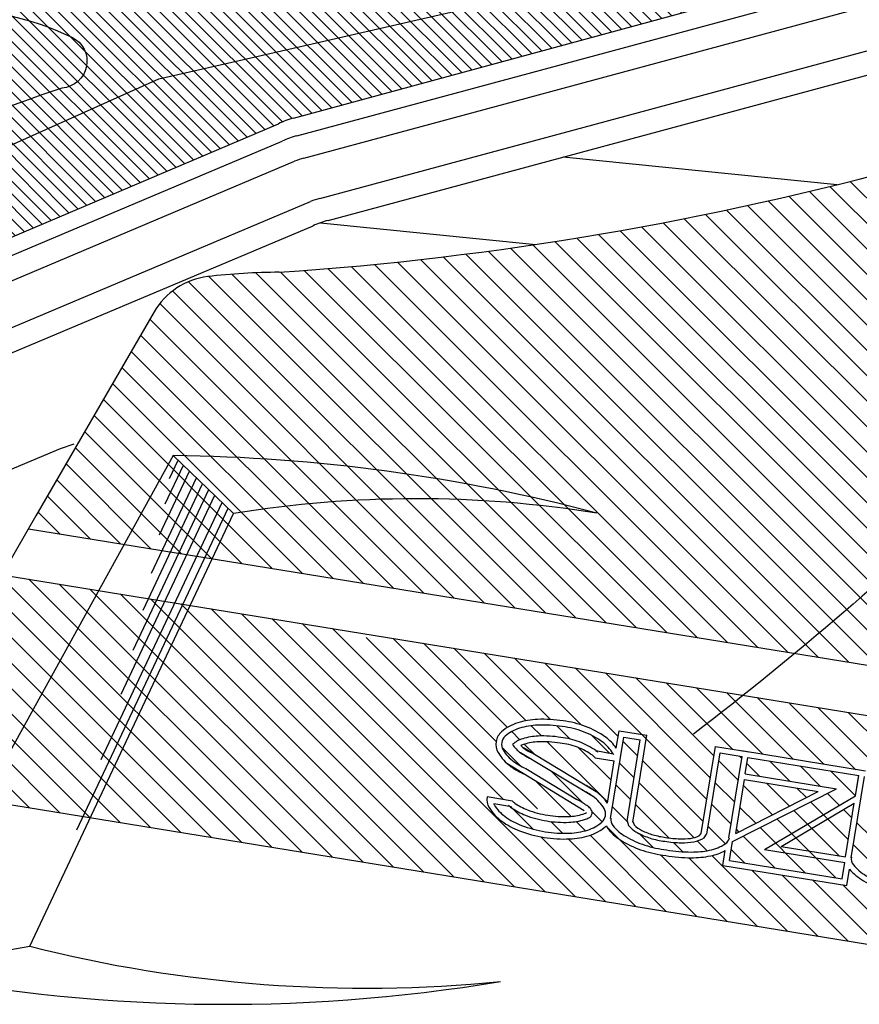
# Model space of a CAD drawing. Extents: x -50.01 to -47.98, y -44.88 to -43.61.
# Tile 5 of 8: x -48.98 to -48.68, y -44.42 to -44.08. Entities that reach past the tile are written whole.
import ezdxf

# ---------------------------------------------------------------- set-up
doc = ezdxf.new("R2010")
doc.units = 0
doc.header["$MEASUREMENT"] = 0
doc.layers.get('0').update_dxf_attribs({"linetype": 'CONTINUOUS'})
for name, color, linetype in [('100', 1, 'CONTINUOUS'), ('103', 7, 'CONTINUOUS'), ('104', 5, 'CONTINUOUS')]:
    doc.layers.add(name, color=color, linetype=linetype)

# ---------------------------------------------------------------- blocks, each defined once
blk = doc.blocks.new('*X10')
at = {"color": 0}
for p, q in [((76.03623174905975, 60.25860032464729), (69.61344394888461, 66.68138812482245)), ((76.16031609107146, 60.31129267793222), (69.71791731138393, 66.75369145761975)), ((76.28440043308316, 60.36398503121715), (69.96873534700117, 66.67965011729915)), ((75.91214740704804, 60.20590797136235), (69.53802091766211, 66.58003446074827)), ((76.40848477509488, 60.41667738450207), (70.21715365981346, 66.60800849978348)), ((76.53256911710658, 60.46936973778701), (70.46325221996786, 66.53868663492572)), ((75.66397872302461, 60.10052326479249), (69.38717485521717, 66.37732713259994)), ((75.78806306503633, 60.15321561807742), (69.46259788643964, 66.47868079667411)), ((76.65665345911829, 60.52206209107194), (70.70710639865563, 66.4716091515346)), ((76.78073780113, 60.57475444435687), (70.94878733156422, 66.40670491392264)), ((75.53989438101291, 60.04783091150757), (69.31175182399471, 66.27597346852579)), ((76.90482214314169, 60.6274467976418), (71.188362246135, 66.3439066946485)), ((77.0289064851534, 60.68013915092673), (71.42589475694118, 66.28315087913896)), ((75.41581003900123, 59.99513855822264), (69.23632879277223, 66.17461980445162)), ((77.15299082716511, 60.73283150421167), (71.66144513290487, 66.2243771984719)), ((77.27707516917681, 60.78552385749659), (71.89507053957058, 66.16752848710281)), ((77.40115951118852, 60.83821621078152), (72.12682525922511, 66.11255046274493)), ((75.1676413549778, 59.88975385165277), (69.08548273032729, 65.97191247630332)), ((75.29172569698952, 59.94244620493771), (69.16090576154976, 66.07326614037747)), ((77.52524385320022, 60.89090856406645), (72.35676089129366, 66.05939152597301)), ((77.64932819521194, 60.94360091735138), (72.58492653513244, 66.00800257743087)), ((75.0435570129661, 59.83706149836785), (69.01005969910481, 65.87055881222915)), ((77.77341253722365, 60.99629327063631), (72.81136895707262, 65.95833685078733)), ((77.89749687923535, 61.04898562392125), (73.03613274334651, 65.91034975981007)), ((78.02158122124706, 61.10167797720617), (73.25926044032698, 65.86399875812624)), ((74.91947267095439, 59.78436914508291), (68.93463666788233, 65.76920514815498)), ((78.14566556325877, 61.1543703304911), (73.48079268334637, 65.8192432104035)), ((78.26974990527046, 61.20706268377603), (73.70076831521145, 65.77604427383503)), ((78.39383424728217, 61.25975503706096), (73.9192244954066, 65.73436478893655)), ((78.51791858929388, 61.3124473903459), (74.13619680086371, 65.69416917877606)), ((74.67130398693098, 59.67898443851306), (68.78379060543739, 65.56649782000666)), ((74.79538832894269, 59.73167679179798), (68.85921363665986, 65.66785148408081)), ((78.64113945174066, 61.36600322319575), (74.35171931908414, 65.65542335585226)), ((78.77186171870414, 61.4120576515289), (74.5658247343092, 65.61809463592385)), ((78.91073411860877, 61.4499619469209), (74.77854440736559, 65.5821516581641)), ((74.54721964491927, 59.62629208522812), (68.7083675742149, 65.46514415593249)), ((79.04977626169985, 61.48769649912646), (74.98990844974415, 65.54756431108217)), ((79.18881840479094, 61.52543105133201), (75.19994579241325, 65.51430366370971)), ((79.32786054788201, 61.56316560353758), (75.40868424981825, 65.48234190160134)), ((79.46690269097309, 61.60090015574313), (75.61615057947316, 65.45165226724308)), ((79.60594483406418, 61.6386347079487), (75.82237053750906, 65.42220900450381)), ((74.42313530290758, 59.57359973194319), (68.63294454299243, 65.36379049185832)), ((79.74498697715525, 61.67636926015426), (76.02736893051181, 65.3939873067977)), ((79.88402912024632, 61.71410381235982), (76.23116966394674, 65.36696326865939)), ((80.02307126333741, 61.75183836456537), (76.43379578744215, 65.34111384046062)), ((80.16211340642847, 61.78957291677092), (76.63526953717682, 65.31641678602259)), ((80.30115554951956, 61.82730746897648), (76.83561237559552, 65.29285064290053)), ((74.17496661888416, 59.46821502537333), (68.4820984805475, 65.16108316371)), ((74.29905096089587, 59.52090737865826), (68.55752151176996, 65.26243682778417)), ((80.44019769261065, 61.86504202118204), (77.03484502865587, 65.27039468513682)), ((80.57923983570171, 61.90277657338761), (77.23298752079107, 65.24902888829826)), ((80.7182819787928, 61.94051112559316), (77.43005920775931, 65.22873389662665)), ((80.85732412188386, 61.97824567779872), (77.62607880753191, 65.20949099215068)), ((80.99636626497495, 62.01598023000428), (77.82106442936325, 65.19128206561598)), ((81.13540840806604, 62.05371478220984), (78.01503360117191, 65.17408958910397)), ((81.2744505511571, 62.09144933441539), (78.20800329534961, 65.15789659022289)), ((81.41349269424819, 62.12918388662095), (78.39998995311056, 65.14268662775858)), ((86.04048170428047, 63.86615590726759), (84.76326233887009, 65.14337527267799)), ((85.98155779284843, 64.10185651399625), (84.92708115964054, 65.15633314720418)), ((85.96717905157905, 64.29301195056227), (85.0902973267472, 65.16989367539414)), ((85.9731935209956, 64.46377417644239), (85.25291685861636, 65.18405083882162)), ((85.97920799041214, 64.63453640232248), (85.41494564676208, 65.19879874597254)), ((85.98522245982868, 64.80529862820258), (85.57638945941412, 65.21413162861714)), ((85.9912369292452, 64.97606085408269), (85.73725394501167, 65.23004383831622)), ((85.99725139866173, 65.1468230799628), (85.89754463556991, 65.24652984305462)), ((74.05088227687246, 59.41552267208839), (68.40667544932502, 65.05972949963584)), ((81.55253483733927, 62.16691843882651), (78.59100950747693, 65.12844376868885)), ((81.69157698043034, 62.20465299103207), (78.78107740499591, 65.1151525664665)), ((81.83061912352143, 62.24238754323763), (78.9702086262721, 65.10279804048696)), ((81.9696612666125, 62.28012209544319), (79.1584177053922, 65.0913656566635)), ((82.10870340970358, 62.31785664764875), (79.34571874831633, 65.080841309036)), ((82.24774555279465, 62.3555911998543), (79.53212545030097, 65.071211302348)), ((82.38678769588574, 62.39332575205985), (79.71765111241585, 65.06246233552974)), ((82.52582983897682, 62.43106030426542), (79.90230865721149, 65.05458148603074)), ((82.6648719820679, 62.46879485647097), (80.08611064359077, 65.04755619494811)), ((82.80391412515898, 62.50652940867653), (80.26906928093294, 65.04137425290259)), ((82.94295626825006, 62.5442639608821), (80.45119644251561, 65.03602378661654)), ((83.08199841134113, 62.58199851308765), (80.63250367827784, 65.03149324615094)), ((83.22104055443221, 62.61973306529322), (80.81300222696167, 65.02777139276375)), ((83.36008269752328, 62.65746761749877), (80.99270302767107, 65.024847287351)), ((83.49912484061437, 62.69520216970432), (81.17161673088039, 65.02271027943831)), ((83.63816698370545, 62.73293672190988), (81.3497537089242, 65.02134999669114)), ((83.77720912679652, 62.77067127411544), (81.5271240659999, 65.02075633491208)), ((83.91625126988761, 62.808405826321), (81.7037376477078, 65.02091944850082)), ((84.05529341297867, 62.84614037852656), (81.87960405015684, 65.0218297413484)), ((84.19433555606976, 62.88387493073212), (82.0547326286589, 65.02347785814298)), ((84.33337769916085, 62.92160948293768), (82.2291325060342, 65.02585467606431)), ((84.47241984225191, 62.95934403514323), (82.40281258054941, 65.02895129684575)), ((84.611461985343, 62.99707858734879), (82.57578153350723, 65.03275903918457)), ((84.75050412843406, 63.03481313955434), (82.74804783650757, 65.03726943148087)), ((84.88954627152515, 63.07254769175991), (82.9196197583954, 65.04247420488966)), ((85.02858841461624, 63.11028224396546), (83.09050537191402, 65.04836528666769)), ((85.1676305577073, 63.14801679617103), (83.26071256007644, 65.05493479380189)), ((85.30667270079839, 63.18575134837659), (83.4302490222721, 65.06217502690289)), ((85.44571484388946, 63.22348590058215), (83.59912228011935, 65.07007846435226)), ((85.58475698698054, 63.2612204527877), (83.76733968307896, 65.07863775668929)), ((85.72379913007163, 63.29895500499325), (83.93490841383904, 65.08784572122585)), ((85.8628412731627, 63.33668955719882), (84.10183549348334, 65.09769533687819)), ((86.00188341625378, 63.37442410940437), (84.26812778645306, 65.1081797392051)), ((86.14092555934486, 63.41215866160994), (84.4337920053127, 65.1192922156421)), ((86.0994056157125, 63.63045530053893), (84.59883471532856, 65.13102620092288)), ((73.92679793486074, 59.36283031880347), (68.33125241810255, 64.95837583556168)), ((73.67862925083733, 59.25744561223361), (68.1804063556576, 64.75566850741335)), ((73.80271359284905, 59.31013796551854), (68.25582938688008, 64.85702217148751)), ((73.55454490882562, 59.20475325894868), (68.10498332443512, 64.6543148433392)), ((73.43046056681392, 59.15206090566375), (68.02956029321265, 64.55296117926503)), ((73.1822918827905, 59.04667619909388), (67.88383117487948, 64.3451369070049)), ((73.3063762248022, 59.09936855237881), (67.95413726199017, 64.45160751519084)), ((73.05820754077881, 58.99398384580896), (67.82586932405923, 64.22632206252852)), ((72.9341231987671, 58.94129149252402), (67.78213019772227, 64.09328449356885)), ((72.81003885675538, 58.8885991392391), (67.75609876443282, 63.94253923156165)), ((72.68595451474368, 58.83590678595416), (67.74849912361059, 63.77336217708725)), ((72.56187017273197, 58.78321443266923), (67.7426558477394, 63.60242875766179)), ((72.43778583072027, 58.7305220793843), (67.73681257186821, 63.43149533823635)), ((72.31370148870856, 58.67782972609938), (67.73096929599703, 63.26056191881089)), ((72.18961714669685, 58.62513737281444), (67.72512602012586, 63.08962849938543)), ((72.06553280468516, 58.57244501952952), (67.71928274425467, 62.91869507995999)), ((71.94144846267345, 58.51975266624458), (67.71343946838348, 62.74776166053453)), ((71.81736412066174, 58.46706031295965), (67.7073573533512, 62.57706708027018)), ((71.69327977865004, 58.41436795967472), (67.68621703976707, 62.42143069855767)), ((71.56919543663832, 58.36167560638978), (67.64617076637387, 62.28470027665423)), ((71.44511109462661, 58.30898325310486), (67.5964490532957, 62.15764529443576)), ((71.32102675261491, 58.25629089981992), (67.54660250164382, 62.03071515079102)), ((71.1969424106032, 58.203598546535), (67.49675594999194, 61.90378500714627)), ((71.0728580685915, 58.15090619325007), (67.44690939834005, 61.77685486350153)), ((70.94877372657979, 58.09821383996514), (67.39706284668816, 61.64992471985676)), ((70.82468938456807, 58.0455214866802), (67.34721629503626, 61.52299457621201)), ((70.70060504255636, 57.99282913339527), (67.29736974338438, 61.39606443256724)), ((70.57652070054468, 57.94013678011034), (67.2475231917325, 61.26913428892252)), ((70.45243635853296, 57.88744442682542), (67.19767664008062, 61.14220414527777)), ((70.20426767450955, 57.78205972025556), (67.09798353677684, 60.88834385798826)), ((70.32835201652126, 57.83475207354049), (67.14783008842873, 61.015274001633)), ((70.08018333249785, 57.72936736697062), (67.04813698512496, 60.76141371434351)), ((69.95609899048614, 57.67667501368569), (66.99829043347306, 60.63448357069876)), ((69.83201464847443, 57.62398266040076), (66.94844388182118, 60.507553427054)), ((69.70793030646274, 57.57129030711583), (66.8985973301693, 60.38062328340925)), ((69.58384596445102, 57.5185979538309), (66.84875077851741, 60.25369313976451)), ((69.4597616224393, 57.46590560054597), (66.79890422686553, 60.12676299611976)), ((69.33567728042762, 57.41321324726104), (66.74905767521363, 59.99983285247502)), ((69.2115929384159, 57.36052089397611), (66.69921112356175, 59.87290270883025)), ((69.08750859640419, 57.30782854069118), (66.64936457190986, 59.7459725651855)), ((68.96342425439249, 57.25513618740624), (66.59951802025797, 59.61904242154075)), ((68.83933991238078, 57.20244383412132), (66.54967146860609, 59.49211227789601)), ((68.71525557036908, 57.14975148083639), (66.49982491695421, 59.36518213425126)), ((68.46708688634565, 57.04436677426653), (66.40013181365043, 59.11132184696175)), ((68.59117122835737, 57.09705912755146), (66.44997836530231, 59.23825199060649)), ((68.34300254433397, 56.99167442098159), (66.35028526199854, 58.984391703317)), ((68.21891820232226, 56.93898206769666), (66.30043871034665, 58.85746155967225)), ((68.09483386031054, 56.88628971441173), (66.25059215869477, 58.73053141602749)), ((67.97074951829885, 56.83359736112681), (66.20074560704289, 58.60360127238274)), ((67.84666517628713, 56.78090500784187), (66.15089905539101, 58.476671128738)), ((67.72258083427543, 56.72821265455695), (66.10105250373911, 58.34974098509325)), ((67.59849649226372, 56.67552030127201), (66.05120595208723, 58.22281084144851)), ((67.47441215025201, 56.62282794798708), (66.00135940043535, 58.09588069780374)), ((67.35032780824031, 56.57013559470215), (65.95151284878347, 57.96895055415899)), ((67.2262434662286, 56.51744324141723), (65.90166629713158, 57.84202041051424)), ((67.10215912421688, 56.46475088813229), (65.85181974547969, 57.7150902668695)), ((66.85399044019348, 56.35936618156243), (65.75212664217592, 57.46122997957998)), ((66.9780747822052, 56.41205853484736), (65.8019731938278, 57.58816012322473)), ((66.72990609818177, 56.3066738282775), (65.70228009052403, 57.33429983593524)), ((66.4832706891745, 56.37653254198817), (65.65243353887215, 57.20736969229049)), ((66.18881638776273, 56.49421014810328), (65.60258698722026, 57.08043954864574)), ((65.89436208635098, 56.6118877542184), (65.55274043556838, 56.95350940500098)), ((65.59990778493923, 56.72956536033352), (65.50289388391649, 56.82657926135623))]:
    blk.add_line(p, q, dxfattribs=at)

msp = doc.modelspace()

# ---------------------------------------------------------------- linework, layer by layer
at = {"layer": '100', "color": 1}
for p, q in [((-48.88738588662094, -44.36493993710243), (-48.98163628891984, -44.27068953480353)), ((-48.98127900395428, -44.2700719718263), (-48.67141977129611, -44.32053705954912)), ((-48.87682745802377, -44.36665953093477), (-48.97188507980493, -44.27160190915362)), ((-48.8979443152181, -44.3632203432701), (-48.98487575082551, -44.2762889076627)), ((-48.8662690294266, -44.3683791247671), (-48.96132665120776, -44.27332150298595)), ((-48.85571060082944, -44.37009871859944), (-48.95076822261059, -44.27504109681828)), ((-48.84515217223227, -44.37181831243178), (-48.94020979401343, -44.27676069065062)), ((-48.8345937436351, -44.37353790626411), (-48.92965136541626, -44.27848028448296)), ((-48.90850274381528, -44.36150074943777), (-48.98811521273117, -44.28188828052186)), ((-48.82403531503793, -44.37525750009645), (-48.91909293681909, -44.28019987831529)), ((-48.81347688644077, -44.37697709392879), (-48.90853450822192, -44.28191947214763)), ((-48.8029184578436, -44.37869668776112), (-48.89797607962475, -44.28363906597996)), ((-48.79236002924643, -44.38041628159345), (-48.88741765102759, -44.2853586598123)), ((-48.91906117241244, -44.35978115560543), (-48.99135467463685, -44.28748765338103)), ((-48.78180160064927, -44.38213587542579), (-48.87685922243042, -44.28707825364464)), ((-48.80670744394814, -44.34839119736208), (-48.86630079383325, -44.28879784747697)), ((-48.92961960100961, -44.35806156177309), (-48.99459413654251, -44.29308702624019)), ((-48.7949417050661, -44.35157202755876), (-48.85453505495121, -44.29197867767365)), ((-48.80931872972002, -44.32810224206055), (-48.84518393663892, -44.29223703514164)), ((-48.80533613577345, -44.32324600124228), (-48.83462550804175, -44.29395662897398)), ((-48.79883553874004, -44.32090776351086), (-48.82406707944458, -44.29567622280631)), ((-48.94017802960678, -44.35634196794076), (-48.99783359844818, -44.29868639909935)), ((-48.79040924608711, -44.32049522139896), (-48.81350865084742, -44.29739581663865)), ((-48.77972336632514, -44.3223422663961), (-48.80295022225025, -44.29911541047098)), ((-48.7668203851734, -44.32640641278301), (-48.79239179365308, -44.30083500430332)), ((-48.73601326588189, -44.34837469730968), (-48.78183336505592, -44.30255459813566)), ((-48.95073645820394, -44.35462237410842), (-49.00107306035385, -44.30428577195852)), ((-48.7347753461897, -44.34077378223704), (-48.77127493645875, -44.30427419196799)), ((-48.73353742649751, -44.33317286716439), (-48.76071650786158, -44.30599378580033)), ((-48.96129488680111, -44.35290278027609), (-49.00431252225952, -44.30988514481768)), ((-48.72705425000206, -44.33081720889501), (-48.75015807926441, -44.30771337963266)), ((-48.71649582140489, -44.33253680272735), (-48.73959965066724, -44.309432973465)), ((-48.70593739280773, -44.33425639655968), (-48.72904122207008, -44.31115256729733)), ((-48.69537896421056, -44.33597599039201), (-48.71848279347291, -44.31287216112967)), ((-48.97185331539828, -44.35118318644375), (-49.00755198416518, -44.31548451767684)), ((-48.6840838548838, -44.33801172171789), (-48.70718768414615, -44.31490789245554)), ((-48.65221275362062, -44.3614645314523), (-48.69736593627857, -44.31631134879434)), ((-48.65097483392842, -44.35386361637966), (-48.68680750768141, -44.31803094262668)), ((-48.79352633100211, -44.32621697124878), (-48.79709631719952, -44.32264698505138)), ((-48.78363645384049, -44.32726801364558), (-48.7882122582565, -44.32269220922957)), ((-48.7674811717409, -44.33046368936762), (-48.76649264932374, -44.32439409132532)), ((-48.76649264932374, -44.32439409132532), (-48.75682969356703, -44.32596784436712)), ((-48.80104307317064, -44.32753906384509), (-48.80387848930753, -44.3247036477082)), ((-48.76990056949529, -44.33216506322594), (-48.77604600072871, -44.32601963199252)), ((-48.76945378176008, -44.35498941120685), (-48.76484389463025, -44.3266843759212)), ((-48.76484389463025, -44.3266843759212), (-48.75911997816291, -44.3276165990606)), ((-48.76372986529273, -44.35592163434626), (-48.75911997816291, -44.3276165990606)), ((-48.76176034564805, -44.35624239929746), (-48.75682969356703, -44.32596784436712)), ((-48.80076920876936, -44.3366517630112), (-48.80726273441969, -44.33015823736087)), ((-48.7744456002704, -44.34566481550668), (-48.79981330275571, -44.33038251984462)), ((-48.79575441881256, -44.33282771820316), (-48.7994909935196, -44.32909114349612)), ((-48.77053414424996, -44.34920915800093), (-48.79149973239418, -44.32824356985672)), ((-48.76929622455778, -44.34160824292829), (-48.78059072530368, -44.33031374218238)), ((-48.77464129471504, -44.3313217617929), (-48.76861490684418, -44.33239376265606)), ((-48.76002896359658, -44.33319783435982), (-48.76508178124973, -44.32814501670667)), ((-48.73792681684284, -44.36012403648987), (-48.73299616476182, -44.32984948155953)), ((-48.73299616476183, -44.32984948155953), (-48.72136368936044, -44.33174399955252)), ((-48.72391253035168, -44.33132888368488), (-48.68075309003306, -44.33835802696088)), ((-48.80433905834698, -44.33415706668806), (-48.80449592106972, -44.33406088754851)), ((-48.77547531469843, -44.34737408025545), (-48.80084301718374, -44.33209178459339)), ((-48.77478441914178, -44.33381537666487), (-48.76820164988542, -44.33488747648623)), ((-48.77059308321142, -44.34957104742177), (-48.76820164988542, -44.33488747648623)), ((-48.73595729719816, -44.36044480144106), (-48.73134741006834, -44.33213976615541)), ((-48.73134741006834, -44.33213976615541), (-48.72365397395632, -44.33339275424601)), ((-48.72826386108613, -44.36169778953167), (-48.72365397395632, -44.33339275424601)), ((-48.72376948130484, -44.33410197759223), (-48.72463915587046, -44.33323230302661)), ((-48.72261667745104, -44.33943743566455), (-48.72168445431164, -44.3337135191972)), ((-48.72168445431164, -44.3337135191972), (-48.68310147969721, -44.33999731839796)), ((-48.77865881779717, -44.35224340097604), (-48.80553897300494, -44.33576204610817)), ((-48.79836898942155, -44.33784147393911), (-48.78116985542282, -44.34837227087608)), ((-48.76126688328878, -44.34079874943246), (-48.76631970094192, -44.33574593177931)), ((-48.73725118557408, -44.35597561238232), (-48.75829035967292, -44.33493643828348)), ((-48.72500740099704, -44.34170289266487), (-48.73179882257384, -44.33491147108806)), ((-48.71762028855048, -44.34025117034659), (-48.72203087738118, -44.33584058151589)), ((-48.70706185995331, -44.34197076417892), (-48.71408072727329, -44.33495189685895)), ((-48.69650343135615, -44.34369035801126), (-48.70352229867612, -44.33667149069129)), ((-48.77897731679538, -44.34960482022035), (-48.78989481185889, -44.33868732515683)), ((-48.72592708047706, -44.36012977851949), (-48.72287933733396, -44.34141641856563)), ((-48.72287933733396, -44.34141641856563), (-48.69717935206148, -44.34560203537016)), ((-48.72261667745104, -44.33943743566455), (-48.69080783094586, -44.34461796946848)), ((-48.68424803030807, -44.34710692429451), (-48.69296387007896, -44.33839108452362)), ((-48.68574184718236, -44.36862311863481), (-48.68113196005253, -44.34031808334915)), ((-48.68419461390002, -44.34707547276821), (-48.68304337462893, -44.34000678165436)), ((-48.68376923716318, -44.34409739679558), (-48.68310147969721, -44.33999731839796)), ((-49.02335264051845, -44.34279577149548), (-48.60115088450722, -44.41155747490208)), ((-48.78320252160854, -44.35421845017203), (-48.79550932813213, -44.34191164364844)), ((-48.76250480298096, -44.3483996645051), (-48.76755762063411, -44.34334684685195)), ((-48.74043424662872, -44.36163138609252), (-48.75952827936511, -44.34253735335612)), ((-48.72624532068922, -44.34930380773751), (-48.73303674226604, -44.3425123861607)), ((-48.72703688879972, -44.36292642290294), (-48.69080783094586, -44.34461796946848)), ((-48.71307523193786, -44.35363506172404), (-48.72321750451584, -44.34349278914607)), ((-48.7072036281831, -44.35066783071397), (-48.71520519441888, -44.34266626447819)), ((-48.70133202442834, -44.3477005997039), (-48.70464676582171, -44.34438585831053)), ((-48.80363809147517, -44.34889108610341), (-48.81246871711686, -44.34745289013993)), ((-48.72592708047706, -44.36012977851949), (-48.69717935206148, -44.34560203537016)), ((-48.71588618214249, -44.36573543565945), (-48.68419461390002, -44.34707547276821)), ((-48.68981124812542, -44.350382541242), (-48.69397518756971, -44.3462186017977)), ((-48.80395885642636, -44.35086060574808), (-48.81014812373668, -44.34985259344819)), ((-48.79643163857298, -44.35866700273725), (-48.80429234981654, -44.35080629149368)), ((-48.76359361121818, -44.35614969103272), (-48.7687955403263, -44.35094776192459)), ((-48.74919904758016, -44.36170541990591), (-48.7607661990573, -44.35013826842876)), ((-48.72748324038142, -44.35690472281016), (-48.73427466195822, -44.35011330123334)), ((-48.71894683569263, -44.35660229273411), (-48.72445542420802, -44.35109370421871)), ((-48.71011573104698, -44.36465347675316), (-48.68467773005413, -44.3496756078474)), ((-48.68673363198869, -44.36229899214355), (-48.69984679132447, -44.34918583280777)), ((-48.6854957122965, -44.35469807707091), (-48.68835374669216, -44.35184004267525)), ((-48.68771136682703, -44.36830235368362), (-48.68467773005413, -44.3496756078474)), ((-48.77242104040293, -44.3561610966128), (-48.7759200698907, -44.35266206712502)), ((-48.69105499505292, -44.37565529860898), (-48.71158999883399, -44.35512029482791)), ((-48.68993052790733, -44.36794093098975), (-48.70571839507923, -44.35215306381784)), ((-48.78616087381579, -44.36009893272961), (-48.79025088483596, -44.35600892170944)), ((-48.77822277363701, -44.35919819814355), (-48.78141548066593, -44.35600549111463)), ((-48.73956788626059, -44.38901425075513), (-48.77100913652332, -44.35757300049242)), ((-48.72948849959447, -44.36373829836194), (-48.73551258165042, -44.35771421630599)), ((-48.72481843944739, -44.35956952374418), (-48.72569334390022, -44.35869461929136)), ((-48.70161342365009, -44.37393570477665), (-48.71746160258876, -44.35808752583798)), ((-48.67870429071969, -44.36148949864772), (-48.68375710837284, -44.35643668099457)), ((-48.7712431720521, -44.38385546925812), (-48.79377669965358, -44.36132194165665)), ((-48.76068474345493, -44.38557506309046), (-48.7841824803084, -44.362077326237)), ((-48.75012631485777, -44.3872946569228), (-48.7766176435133, -44.36080332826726)), ((-48.75470276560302, -44.36504053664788), (-48.75951791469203, -44.36022538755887)), ((-48.71217185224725, -44.37221611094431), (-48.72333320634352, -44.36105475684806)), ((-48.74437660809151, -44.36652785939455), (-48.74763054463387, -44.36327392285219)), ((-48.73589223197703, -44.3661734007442), (-48.73930465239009, -44.36276098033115)), ((-48.72812665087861, -44.36961763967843), (-48.72703688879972, -44.36292642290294)), ((-48.72273028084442, -44.37049651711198), (-48.72749395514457, -44.36573284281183)), ((-48.71588618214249, -44.36573543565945), (-48.68797402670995, -44.3702813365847)), ((-48.71011573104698, -44.36465347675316), (-48.68771136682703, -44.36830235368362)), ((-48.67994221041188, -44.36909041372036), (-48.68499502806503, -44.36403759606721)), ((-48.72900945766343, -44.39073384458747), (-48.75213367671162, -44.36760962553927)), ((-48.71845102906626, -44.3924534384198), (-48.7422950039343, -44.36860946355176)), ((-48.70789260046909, -44.39417303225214), (-48.7341911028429, -44.36787452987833)), ((-48.73041693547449, -44.37126639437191), (-48.72957913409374, -44.36612223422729)), ((-48.73041693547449, -44.37126639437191), (-48.68725749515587, -44.37829553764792)), ((-48.72812665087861, -44.36961763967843), (-48.68890624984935, -44.37600525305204)), ((-48.68890624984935, -44.37600525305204), (-48.68797402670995, -44.3702813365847)), ((-48.68725749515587, -44.37829553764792), (-48.68632207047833, -44.37255196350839)), ((-48.69733417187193, -44.39589262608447), (-48.72031518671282, -44.37291161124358)), ((-48.68677574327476, -44.39761221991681), (-48.70975675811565, -44.37463120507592)), ((-48.67621731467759, -44.39933181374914), (-48.69919832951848, -44.37635079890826)), ((-48.66565888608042, -44.40105140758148), (-48.68863990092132, -44.37807039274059))]:
    msp.add_line(p, q, dxfattribs=at)
for points in [[(-48.76748117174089, -44.33046368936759, 0.08659783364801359), (-48.77126032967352, -44.32660993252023, 0.06460793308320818), (-48.77819460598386, -44.32288120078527, 0.06325465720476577), (-48.78600825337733, -44.32098568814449, 0.05076514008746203), (-48.79488307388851, -44.32045252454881, 0.0646079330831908), (-48.80177866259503, -44.32163957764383, 0.1040457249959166), (-48.80742971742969, -44.32477727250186, 0.1755574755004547), (-48.80933346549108, -44.32818856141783, 0.1755574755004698), (-48.80861054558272, -44.33202764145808, 0.1040457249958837), (-48.80424716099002, -44.33679633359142, 0.05390824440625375), (-48.79915887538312, -44.33967395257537, 0.05076514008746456)], [(-48.77478441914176, -44.33381537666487, 0.04253236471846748), (-48.77580463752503, -44.33294303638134, 0.06460793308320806), (-48.78097210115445, -44.33016436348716, 0.06523319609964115), (-48.78706566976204, -44.32871152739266, 0.0521415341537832), (-48.79456015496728, -44.32824063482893, 0.06460793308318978), (-48.79947877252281, -44.32908735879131, 0.04253236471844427), (-48.80072307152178, -44.32959088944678, 0.04253236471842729), (-48.79970285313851, -44.33046322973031, 0.04199186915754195), (-48.79691130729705, -44.33213077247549, 0.0507651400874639)], [(-48.77125545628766, -44.35400429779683, 0.1755574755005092), (-48.77172681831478, -44.35150112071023, 0.1040457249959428), (-48.77553558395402, -44.34733856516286, 0.03938391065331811), (-48.77938509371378, -44.34501175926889, 0.03938391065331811)], [(-48.77059308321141, -44.34957104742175, 0.08659783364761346), (-48.77437224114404, -44.34571729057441, 0.03938391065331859), (-48.77849036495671, -44.34322812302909, 0.06325465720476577)], [(-48.81246871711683, -44.34745289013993, 0.1684340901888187), (-48.81172245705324, -44.35113499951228, 0.1040457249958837), (-48.80735907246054, -44.35590369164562, 0.06460793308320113), (-48.80119650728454, -44.35921745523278, 0.05076514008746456), (-48.79261114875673, -44.36152793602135, 0.05076514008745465), (-48.78373632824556, -44.36206109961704, 0.06460793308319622), (-48.77684073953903, -44.36087404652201, 0.1040457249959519), (-48.77118968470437, -44.35773635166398, 0.01474454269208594), (-48.77094082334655, -44.35750742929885, 0.1755574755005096)], [(-48.8101481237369, -44.34985259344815, 0.02029531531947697), (-48.8100044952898, -44.3501198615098, 0.1040457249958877), (-48.80619572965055, -44.35428241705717, 0.06460793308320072), (-48.80048546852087, -44.35735296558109, 0.05076514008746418), (-48.79229038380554, -44.35955841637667, 0.05076514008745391), (-48.78381899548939, -44.36006734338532, 0.06460793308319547), (-48.77742951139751, -44.35896741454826, 0.1040457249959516), (-48.77249674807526, -44.35622854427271, 0.1755574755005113), (-48.77125545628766, -44.35400429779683, 0.1755574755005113)], [(-48.80500928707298, -44.35034081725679, 0.03380249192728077), (-48.80397810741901, -44.35119186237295, 0.06460793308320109), (-48.79913005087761, -44.35379878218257, 0.0507651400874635), (-48.79167892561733, -44.35580401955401, 0.05076514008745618), (-48.78397657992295, -44.35626674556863, 0.06460793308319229), (-48.77855185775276, -44.35533289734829, 0.04253236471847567), (-48.77699342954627, -44.35470224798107, 0.04253236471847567)], [(-48.76936245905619, -44.35479491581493, 0.2116956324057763), (-48.76867394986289, -44.35742771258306, 0.09457511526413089), (-48.76420996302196, -44.36125836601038, 0.05126461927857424), (-48.75750234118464, -44.36423903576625, 0.04886552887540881), (-48.74998607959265, -44.36590459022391, 0.03858813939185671), (-48.74144957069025, -44.36662600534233, 0.05126461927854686), (-48.73502296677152, -44.36601189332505, 0.09457511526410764), (-48.72957416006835, -44.36379568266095, 0.1956612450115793), (-48.72812531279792, -44.36172035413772, 0.2116956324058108)], [(-48.77094082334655, -44.35750742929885, 0.06385525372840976), (-48.77023429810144, -44.35867158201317, 0.09457511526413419), (-48.76520251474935, -44.36298947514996, 0.05126461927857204), (-48.75812194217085, -44.3661358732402, 0.04861728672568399), (-48.75026657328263, -44.36788065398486, 0.03841073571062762), (-48.74146388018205, -44.36862142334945, 0.0512646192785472), (-48.73463101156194, -44.36796848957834, 0.07648461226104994), (-48.72957913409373, -44.36612223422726, 0.1956612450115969)], [(-48.76371407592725, -44.35571483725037), (-48.76325582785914, -44.35736902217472, 0.09201521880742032), (-48.76020886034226, -44.35986002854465, 0.04871856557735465), (-48.75567985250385, -44.36179876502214, 0.04626552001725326), (-48.75061234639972, -44.36290349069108, 0.03643151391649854), (-48.74485697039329, -44.36341484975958, 0.0487185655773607), (-48.74054604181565, -44.36306240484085, 0.0920152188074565), (-48.73686611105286, -44.36166697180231), (-48.73603382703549, -44.36043233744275)], [(-48.76168645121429, -44.35604506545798), (-48.76131385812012, -44.35719654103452, 0.0835274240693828), (-48.7585954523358, -44.35912408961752, 0.04159405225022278), (-48.75467842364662, -44.36062977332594, 0.03916013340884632), (-48.75031584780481, -44.36153939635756, 0.03060805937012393), (-48.74536135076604, -44.36203775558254, 0.04159405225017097), (-48.74169771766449, -44.36187613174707, 0.08352742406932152), (-48.73850816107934, -44.36091078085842), (-48.73792739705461, -44.36012394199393)], [(-48.68565052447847, -44.36842862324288, 0.2116956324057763), (-48.68496201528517, -44.37106142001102, 0.09457511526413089), (-48.68049802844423, -44.37489207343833, 0.05126461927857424), (-48.67379040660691, -44.37787274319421, 0.04886552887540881), (-48.66627414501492, -44.37953829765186, 0.03858813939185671), (-48.65773763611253, -44.38025971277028, 0.05126461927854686), (-48.6513110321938, -44.37964560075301, 0.09457511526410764), (-48.64586222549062, -44.37742939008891, 0.1956612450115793), (-48.64441337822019, -44.37535406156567, 0.2116956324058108)], [(-48.68632207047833, -44.37255196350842, 0.09004464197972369), (-48.68149058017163, -44.37662318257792, 0.05126461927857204), (-48.67441000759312, -44.37976958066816, 0.04861728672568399), (-48.6665546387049, -44.3815143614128, 0.03841073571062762), (-48.65775194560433, -44.3822551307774, 0.0512646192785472), (-48.65091907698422, -44.38160219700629, 0.09004464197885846), (-48.64504542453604, -44.37927446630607, 0.1956612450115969)]]:
    msp.add_lwpolyline(points, format="xyb", dxfattribs=at)
for centre, radius, start, end in [((-48.79714658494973, -44.33663972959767), 0.01370359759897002, 107.1607951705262, 130.920826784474), ((-48.79375674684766, -44.34761711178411), 0.02519245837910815, 92.3742986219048, 107.1607951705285), ((-48.79306453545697, -44.3643117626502), 0.04190145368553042, 80.68150650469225, 92.37429862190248), ((-48.7895630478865, -44.35269158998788), 0.02990908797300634, 69.1252304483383, 83.69760859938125), ((-48.80367351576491, -44.32911036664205), 0.003739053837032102, 130.9208267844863, 170.7497645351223), ((-48.79714658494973, -44.33663972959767), 0.009899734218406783, 107.1607951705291, 130.607273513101), ((-48.79375674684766, -44.34761711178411), 0.02138859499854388, 92.37429862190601, 107.1607951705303), ((-48.79306453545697, -44.3643117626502), 0.03809759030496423, 80.52935499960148, 92.37429862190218), ((-48.7895630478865, -44.35269158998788), 0.02610522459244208, 69.12523044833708, 83.91516626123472), ((-48.78909554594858, -44.35146570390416), 0.02859708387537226, 54.3387338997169, 69.12523044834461), ((-48.80367351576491, -44.32911036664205), 0.003739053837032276, 170.7497645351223, 210.5787022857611), ((-48.79509472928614, -44.32404118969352), 0.01370359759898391, 210.5787022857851, 234.3387338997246), ((-48.79509472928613, -44.32404118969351), 0.009899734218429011, 210.8922555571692, 234.3387338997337), ((-48.78909554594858, -44.35146570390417), 0.0247932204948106, 54.33873389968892, 69.12523044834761), ((-48.7804127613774, -44.33936507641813), 0.009899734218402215, 48.55681078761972, 54.33873389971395), ((-48.7804127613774, -44.33936507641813), 0.01370359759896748, 30.57870228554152, 54.33873389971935), ((-48.78839681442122, -44.31470674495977), 0.02138859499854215, 234.3387338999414, 243.9569107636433), ((-48.77183397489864, -44.33429589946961), 0.003739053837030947, 23.00440146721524, 30.57870228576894), ((-48.78839681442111, -44.31470674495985), 0.02519245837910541, 234.3387359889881, 246.6816461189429), ((-48.79220745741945, -44.37057306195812), 0.02479322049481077, 54.33873389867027, 63.56474145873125), ((-48.79820664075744, -44.34314854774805), 0.00989973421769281, 230.3241696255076, 234.3387339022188), ((-48.79150872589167, -44.33381410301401), 0.02138859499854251, 234.3387338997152, 249.1252304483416), ((-48.79820664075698, -44.3431485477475), 0.007904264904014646, 226.5947219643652, 234.3387339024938), ((-48.79150872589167, -44.33381410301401), 0.01939312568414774, 234.3387338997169, 249.1252304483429), ((-48.7855548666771, -44.31820186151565), 0.03610212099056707, 249.1252304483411, 260.7497645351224), ((-48.78352467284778, -44.35847243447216), 0.009899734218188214, 44.5969054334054, 54.33873389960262), ((-48.77790196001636, -44.35292181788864), 0.001998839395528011, 297.0346333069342, 44.46489576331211), ((-48.7855548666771, -44.31820186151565), 0.03809759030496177, 249.1252304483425, 260.7497645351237), ((-48.7855548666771, -44.31820186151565), 0.03610212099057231, 260.7497645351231, 272.3742986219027), ((-48.7848626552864, -44.33489651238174), 0.01939312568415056, 272.3742986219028, 287.1607951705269), ((-48.7848626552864, -44.33489651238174), 0.02138859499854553, 272.3742986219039, 287.1607951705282), ((-48.78147281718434, -44.34587389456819), 0.007904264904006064, 287.1607951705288, 296.9026236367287), ((-48.78147281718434, -44.34587389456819), 0.00989973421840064, 287.1607951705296, 296.9026236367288), ((-48.7855548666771, -44.31820186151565), 0.0380975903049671, 260.7497645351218, 272.3742986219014)]:
    msp.add_arc(centre, radius, start, end, dxfattribs=at)
at = {"layer": '103', "color": 7}
for p, q in [((-48.87862360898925, -44.11723708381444), (-48.57317992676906, -44.03483169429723)), ((-48.87620610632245, -44.12500036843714), (-48.58179924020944, -44.04557259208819)), ((-48.92667416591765, -44.09737270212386), (-48.70902172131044, -44.04762399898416)), ((-48.87067103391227, -44.13904337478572), (-48.57334817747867, -44.05882889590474)), ((-48.86780947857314, -44.14668685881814), (-48.56504004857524, -44.06500295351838)), ((-49.21172441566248, -44.22502103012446), (-48.92667416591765, -44.09737270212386)), ((-49.20182429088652, -44.2537117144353), (-48.88380351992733, -44.11913917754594)), ((-48.78599001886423, -44.1246128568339), (-48.69061710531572, -44.13424420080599)), ((-49.19865796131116, -44.26119435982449), (-48.87943675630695, -44.12611385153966)), ((-49.18191585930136, -44.26990251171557), (-48.87386408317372, -44.14014098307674)), ((-49.13918345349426, -44.26071863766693), (-48.87298938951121, -44.14858895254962)), ((-48.87037729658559, -44.14749985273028), (-48.79544985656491, -44.15506648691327)), ((-48.92166414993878, -44.22859757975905), (-49.02055398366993, -44.40772139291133)), ((-48.98138410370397, -44.23468518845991), (-48.96091171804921, -44.2261605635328)), ((-48.90068816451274, -44.24874717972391), (-48.92166414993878, -44.22859757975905)), ((-48.92447080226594, -44.24543544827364), (-48.91814270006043, -44.23198029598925)), ((-48.92294035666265, -44.2365795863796), (-48.91995740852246, -44.23023708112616)), ((-48.92648539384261, -44.25615371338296), (-48.91605814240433, -44.23398272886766)), ((-48.93219484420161, -44.28246562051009), (-48.91146701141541, -44.23839298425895)), ((-48.92924340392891, -44.26949390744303), (-48.91363627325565, -44.2363091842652)), ((-48.93565641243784, -44.2963646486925), (-48.90934872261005, -44.24042781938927)), ((-48.94674126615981, -44.33436517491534), (-48.90467364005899, -44.24491871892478)), ((-48.93984106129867, -44.31170165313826), (-48.90726265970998, -44.24243169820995)), ((-48.97156738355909, -44.3994543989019), (-48.90068816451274, -44.24874717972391)), ((-48.95519986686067, -44.35888916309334), (-48.90255535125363, -44.2469535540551)), ((-48.96944556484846, -44.24961800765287), (-48.97985019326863, -44.26760228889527)), ((-49.02055398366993, -44.40772139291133), (-48.97156738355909, -44.3994543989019))]:
    msp.add_line(p, q, dxfattribs=at)
for points in [[(-48.23680051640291, -43.93555849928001, 0.151874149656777), (-48.54685362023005, -44.13874267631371, -0.05728668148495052), (-48.74066427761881, -44.32558833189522, -0.3384264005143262)], [(-49.09686277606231, -43.97703320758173, 0.4659012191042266), (-49.00589042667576, -44.07328385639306, -0.1271777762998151), (-48.95699828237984, -44.08291939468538, -0.7707656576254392), (-48.96040425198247, -44.10061945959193, 0.1239733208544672)]]:
    msp.add_lwpolyline(points, format="xyb", dxfattribs=at)
for centre, radius, start, end in [((-48.62940190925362, -45.07721450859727), 1.031164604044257, 108.7233237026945, 121.9008051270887), ((-48.87048373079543, -44.1474083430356), 0.03125, 105.0983142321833, 115.2287492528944), ((-48.86969420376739, -44.14913737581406), 0.025, 105.0983142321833, 112.9359645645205), ((-48.86415913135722, -44.16318038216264), 0.025, 105.0983142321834, 112.8424245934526), ((-48.85966960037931, -44.17685811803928), 0.03125, 105.0983142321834, 115.2287492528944), ((-48.92824076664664, -44.82892300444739), 0.6003614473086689, 75.13521007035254, 89.372344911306), ((-48.8371658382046, -44.6401871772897), 0.3965606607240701, 80.86753598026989, 99.21752566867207), ((-48.85480064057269, -43.93890028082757), 0.4751258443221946, 255.7732711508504, 275.681113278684), ((-48.90352459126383, -43.83978212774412), 0.5798714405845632, 258.3566185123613, 279.5051184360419)]:
    msp.add_arc(centre, radius, start, end, dxfattribs=at)
at = {"layer": '104', "color": 5}
for p, q in [((-48.87978827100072, -44.11108832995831), (-48.69449276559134, -44.06080110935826)), ((-49.18225701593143, -44.23924709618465), (-48.88504888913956, -44.11303781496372)), ((-48.51268564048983, -44.31537611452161), (-48.69318246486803, -44.13487929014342)), ((-48.5085688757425, -44.31065404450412), (-48.68611009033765, -44.13311282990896)), ((-48.52257840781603, -44.32316101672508), (-48.70744592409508, -44.13829350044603)), ((-48.51707902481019, -44.31982156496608), (-48.700294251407, -44.13660633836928)), ((-48.53877791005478, -44.32463918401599), (-48.72187089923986, -44.14154619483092)), ((-48.52948521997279, -44.32509303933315), (-48.71463797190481, -44.13994028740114)), ((-48.57045319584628, -44.31948040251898), (-48.74382024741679, -44.14611335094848)), ((-48.55989476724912, -44.32119999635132), (-48.73646149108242, -44.14463327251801)), ((-48.54933633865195, -44.32291959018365), (-48.72914522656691, -44.14311070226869)), ((-48.62230748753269, -44.28530378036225), (-48.75866754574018, -44.14894372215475)), ((-48.61346865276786, -44.28530378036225), (-48.75122206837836, -44.14755036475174)), ((-48.64882399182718, -44.28530378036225), (-48.78127213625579, -44.15285563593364)), ((-48.63998515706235, -44.28530378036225), (-48.77369193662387, -44.15159700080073)), ((-48.63114632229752, -44.28530378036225), (-48.76615729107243, -44.15029281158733)), ((-48.67141977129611, -44.28922450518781), (-48.80429294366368, -44.15635133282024)), ((-48.66650166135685, -44.28530378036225), (-48.79657192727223, -44.15523351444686)), ((-48.65766282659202, -44.28530378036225), (-48.78889856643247, -44.15406804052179)), ((-48.68659591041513, -44.30056487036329), (-48.82774957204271, -44.15941120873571)), ((-48.67603748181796, -44.30228446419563), (-48.81988097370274, -44.15844097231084)), ((-48.67141977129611, -44.29806333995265), (-48.81206236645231, -44.15742074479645)), ((-48.73938805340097, -44.29196690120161), (-48.86787285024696, -44.16348210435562)), ((-48.72882962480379, -44.29368649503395), (-48.85974109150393, -44.16277502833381)), ((-48.71827119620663, -44.29540608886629), (-48.85166383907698, -44.16201344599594)), ((-48.70771276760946, -44.29712568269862), (-48.8436401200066, -44.16119833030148)), ((-48.69715433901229, -44.29884527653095), (-48.83566899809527, -44.16033061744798)), ((-48.7921801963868, -44.28336893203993), (-48.90930305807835, -44.16624607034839)), ((-48.78162176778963, -44.28508852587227), (-48.90125851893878, -44.16545177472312)), ((-48.77106333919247, -44.28680811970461), (-48.89292585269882, -44.16494560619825)), ((-48.7605049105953, -44.28852771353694), (-48.88430397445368, -44.16472864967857)), ((-48.74994648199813, -44.29024730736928), (-48.87606012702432, -44.16413366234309)), ((-48.80273862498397, -44.2816493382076), (-48.91634498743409, -44.16804297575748)), ((-48.81329705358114, -44.27992974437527), (-48.92194156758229, -44.17128523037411)), ((-48.8238554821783, -44.27821015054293), (-48.92638425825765, -44.17568137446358)), ((-48.92835597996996, -44.17859513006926), (-48.96944556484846, -44.24961800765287)), ((-48.83441391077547, -44.27649055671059), (-48.92980489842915, -44.18109956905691)), ((-48.84497233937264, -44.27477096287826), (-48.93304436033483, -44.18669894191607)), ((-48.8555307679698, -44.27305136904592), (-48.93628382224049, -44.19229831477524)), ((-48.86608919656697, -44.27133177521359), (-48.93952328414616, -44.1978976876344)), ((-48.87664762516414, -44.26961218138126), (-48.94276274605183, -44.20349706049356)), ((-48.8872060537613, -44.26789258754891), (-48.9460022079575, -44.20909643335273)), ((-48.89776448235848, -44.26617299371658), (-48.94924166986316, -44.21469580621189)), ((-48.90832291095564, -44.26445339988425), (-48.95248113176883, -44.22029517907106)), ((-48.96091171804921, -44.2261605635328), (-48.95620542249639, -44.22450653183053)), ((-48.91888133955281, -44.26273380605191), (-48.9557205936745, -44.22589455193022)), ((-48.92943976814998, -44.26101421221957), (-48.95896005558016, -44.23149392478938)), ((-48.93999819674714, -44.25929461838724), (-48.96219951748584, -44.23709329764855)), ((-48.95055662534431, -44.2575750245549), (-48.9654389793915, -44.24269267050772)), ((-48.96111505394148, -44.25585543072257), (-48.96867844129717, -44.24829204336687)), ((-48.9720260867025, -44.25407841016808), (-48.67141977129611, -44.30303652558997))]:
    msp.add_line(p, q, dxfattribs=at)
for centre, radius, start, end in [((-48.96070365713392, -43.04876398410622), 1.1185767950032, 273.8928266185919, 297.0207127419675), ((-48.8716034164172, -44.14124741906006), 0.03125, 105.1837424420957, 115.4837522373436), ((-48.90671650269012, -44.19111443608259), 0.025, 96.80221028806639, 149.9488958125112), ((-48.88389690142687, -44.38242258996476), 0.21766432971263, 90.22799751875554, 96.80221028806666)]:
    msp.add_arc(centre, radius, start, end, dxfattribs=at)

# ---------------------------------------------------------------- block references
at = {"layer": '104', "color": 5, "xscale": 0.025, "yscale": 0.025, "zscale": 0.025}
msp.add_blockref('*X10', (-50.84963397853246, -45.6465442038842), dxfattribs=at)

doc.saveas('drawing.dxf')
